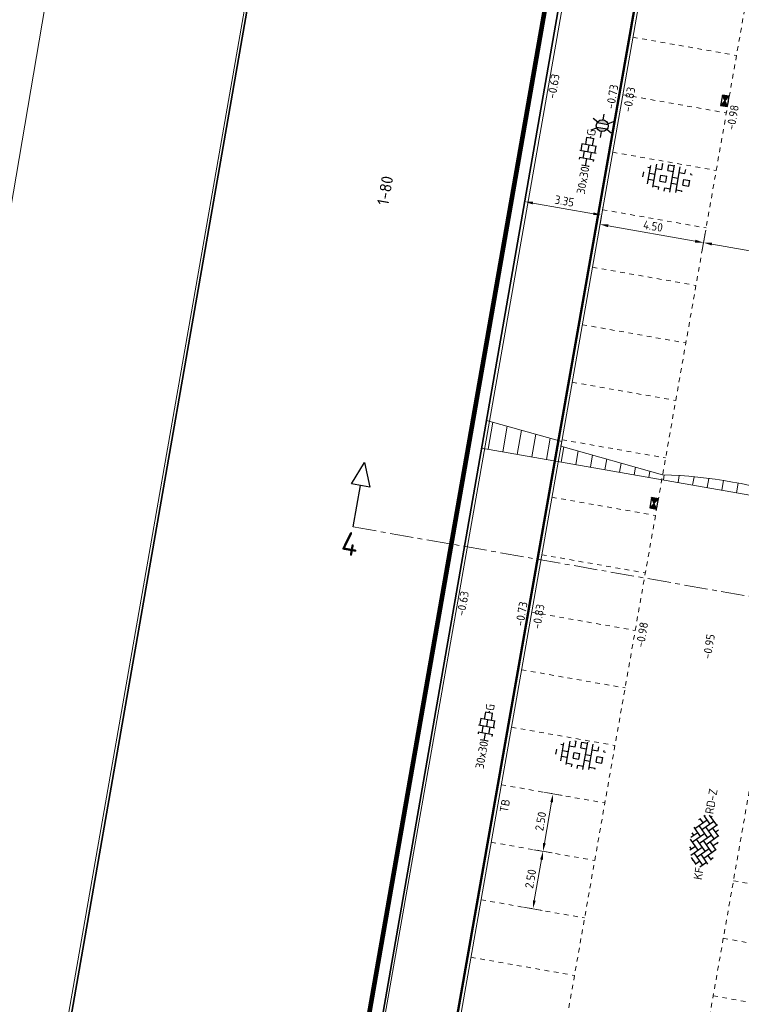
# Model space of a CAD drawing. Header units: metres. Extents: x 2514 to 227642, y 1683 to 852646.
# Tile 76 of 256: x 113555 to 113586, y 426448 to 426490. Entities that reach past the tile are written whole.
import ezdxf
from ezdxf.enums import TextEntityAlignment as Align
from ezdxf.lldxf.tags import DXFTag

# ---------------------------------------------------------------- set-up
doc = ezdxf.new("R2010")
doc.units = ezdxf.units.M
doc.linetypes.add('VW-1-1_STREEP', pattern=[2, 1, -1])
doc.linetypes.add('XX-CENTER', pattern=[8, 5, -1, 1, -1])
doc.layers.get('Defpoints').update_dxf_attribs({"color": 244, "lineweight": 35})
for name, color, linetype, lineweight in [('B-GV-GR-ZONENIETGRAVEN-A', 1, 'Continuous', 18), ('B-WE-KG-GRENS_PERCEEL-GV', 252, 'KG-PERCEEL', 18), ('B-WE-OG-BEBOUWING-GV', 4, 'Continuous', 35), ('B-WE-OG-BEBOUWING_HUISNUMMER-T25-200', 7, 'Continuous', 25), ('B-WE-OG-TERREIN_CULTUURSCHEIDING-GV', 252, 'Continuous', 18), ('B-WE-VH-VERHARDING_TEGEL-GV', 252, 'Continuous', 18), ('N-WE-IE-MEUBILAIR_WEGMEUBILAIR_LICHTMAST-S', 7, 'Continuous', 25), ('N-WE-KG-WERKGRENS-G', 7, 'XX-CENTER', 35), ('N-WE-RI-HWA_KOLK-S', 150, 'Continuous', 25), ('N-WE-VH-KANTOPSLUITING-T18', 1, 'Continuous', 18), ('N-WE-VH-KANTOPSLUITING_ACHTERKANTBAND-G', 1, 'Continuous', 50), ('N-WE-VH-KANTOPSLUITING_TROTTOIRBAND_130 150-G', 2, 'Continuous', 13), ('N-WE-VH-M', 7, 'Continuous', 18), ('N-WE-VH-NAP-T18', 1, 'Continuous', 18), ('N-WE-VH-VERHARDING_BETONSTRAATSTEEN-S', 1, 'Continuous', 25), ('N-WE-VH-VERHARDING_GRASBETONSTEEN-S', 94, 'Continuous', 25), ('N-WE-VH-VERHARDING_TEGEL-S', 1, 'Continuous', 25), ('N-WE-VH-VERKANTING-G', 252, 'Continuous', 5), ('N-WE-VW-MARKERING_LANGS_STREEP_11_010-G', 7, 'VW-1-1_STREEP', 13), ('X-XX-AL-VERWIJZING-S', 7, 'Continuous', 25), ('X-XX-AL-VERWIJZING_DOORSNEDE-G', 7, 'XX-CENTER', 18)]:
    doc.layers.add(name, color=color, linetype=linetype, lineweight=lineweight)
doc.styles.add('ISO', font='NLCS-ISO.ttf')
doc.styles.add('NLCS-ISO', font='NLCS-ISO.ttf', dxfattribs={"height": 1.8})
doc.styles.add('NLCS-ISO-M200-T18', font='NLCS-ISO.ttf', dxfattribs={"height": 0.36})
doc.styles.add('NLCS-ISO-M200-T25', font='NLCS-ISO.ttf', dxfattribs={"height": 0.5})
doc.styles.get("Standard").update_dxf_attribs({"font": 'romans'})
tags = doc.linetypes.add('KG-PERCEEL', pattern='A,5.5,-2,["P",Standard,S=1.8,R=0,X=-0.5,Y=-0.9],-2,5.5,-2,[5,NLCS.SHX,S=0.75,R=0,X=0,Y=0],-2', length=19).pattern_tags.tags
tags[6] = DXFTag(74, 10)
doc.dimstyles.new('NLCS-M200-T18-PIJL_L2_H1', dxfattribs={"dimscale": 0.2, "dimtxt": 2.5, "dimasz": 1.8, "dimexe": 2, "dimexo": 2, "dimgap": 0.7, "dimtad": 1, "dimzin": 0, "dimdsep": 46, "dimtxsty": 'NLCS-ISO-M200-T18', "dimcen": 0, "dimdle": 2, "dimclrd": 256, "dimclre": 256, "dimclrt": 1, "dimadec": 1, "dimazin": 0, "dimtfac": 1, "dimtdec": 3, "dimtofl": 0, "dimtmove": 0, "dimatfit": 3, "dimfxl": 2, "dimfxlon": 1, "dimtfillclr": 256, "dimtolj": 1, "dimtzin": 0, "dimlwd": -1, "dimlwe": -1, "dimarcsym": 0})

# ---------------------------------------------------------------- blocks, each defined once
blk = doc.blocks.new('SVH-TEGEL_300X300_DUN_HALFST_KL-SO')
for p, q in [((-3.08, 0.75), (-3, 0.75)), ((-3, -0.83), (-3, 0.83)), ((-3, 0), (-1.5, 0)), ((-1.84, 1.5), (-1.5, 1.5)), ((-1.5, -1.6), (-1.5, 1.6)), ((-1.5, 0.75), (0, 0.75)), ((0, -1.78), (0, 1.78)), ((0, 1.5), (1.5, 1.5)), ((0, 0), (1.5, 0)), ((1.5, -1.6), (1.5, 1.6)), ((1.5, 0.75), (3, 0.75)), ((3, -0.83), (3, 0.83)), ((3, 0), (3.39, 0)), ((-3.08, -0.75), (-3, -0.75)), ((-1.84, -1.5), (-1.5, -1.5)), ((-1.5, -0.75), (0, -0.75)), ((0, -1.5), (1.5, -1.5)), ((1.5, -0.75), (3, -0.75))]:
    blk.add_line(p, q)
at = {"style": 'NLCS-ISO'}
blk.add_attdef('FORMAAT', text='', height=1.8, dxfattribs=at).set_placement((-3.18, 0), align=Align.MIDDLE_RIGHT)
blk.add_attdef('KLEUR', text='', height=1.8, dxfattribs=at).set_placement((3.49, 0), align=Align.MIDDLE_LEFT)
at = {"style": 'NLCS-ISO', "flags": 1}
blk.add_attdef('FUNCTIE', text='', height=1.8, dxfattribs=at).set_placement((0.12, -3.58), align=Align.MIDDLE_CENTER)
blk = doc.blocks.new('*D348')
at = {"layer": 'Defpoints', "color": 0, "transparency": 16777216}
for p in [(113579.727, 426481.373), (113576.189, 426480.586), (113579.487, 426480.005)]:
    blk.add_point(p, dxfattribs=at)
at = {"layer": 'N-WE-VH-M', "transparency": 16777216}
for p, q in [((113576.36, 426481.56), (113576.499, 426482.348)), ((113576.784, 426481.891), (113579.373, 426481.436)), ((113579.658, 426480.979), (113579.797, 426481.767))]:
    blk.add_line(p, q, dxfattribs=at)
for points in [[(113576.795, 426481.951), (113576.774, 426481.832), (113576.43, 426481.954)], [(113579.383, 426481.495), (113579.362, 426481.377), (113579.727, 426481.373)]]:
    blk.add_solid(points, dxfattribs=at)
at = {"layer": 'N-WE-VH-M', "color": 1, "transparency": 16777216, "insert": (113578.134, 426481.979), "char_height": 0.36, "attachment_point": 5, "rotation": 350.0136, "style": 'NLCS-ISO-M200-T18'}
blk.add_mtext('\\A1;3.35', dxfattribs=at)
blk = doc.blocks.new('*D349')
at = {"layer": 'Defpoints', "color": 0, "transparency": 16777216}
for p in [(113579.871, 426482.198), (113584.303, 426481.417), (113584.089, 426480.199)]:
    blk.add_point(p, dxfattribs=at)
at = {"layer": 'N-WE-VH-M', "transparency": 16777216}
for p, q in [((113579.726, 426481.373), (113579.587, 426480.585)), ((113580.011, 426480.917), (113583.734, 426480.261)), ((113584.158, 426480.593), (113584.019, 426479.805))]:
    blk.add_line(p, q, dxfattribs=at)
for points in [[(113580.022, 426480.976), (113580.001, 426480.858), (113579.657, 426480.979)], [(113583.745, 426480.32), (113583.724, 426480.202), (113584.089, 426480.199)]]:
    blk.add_solid(points, dxfattribs=at)
at = {"layer": 'N-WE-VH-M', "color": 1, "transparency": 16777216, "insert": (113581.928, 426480.904), "char_height": 0.36, "attachment_point": 5, "rotation": 350.0136, "style": 'NLCS-ISO-M200-T18'}
blk.add_mtext('\\A1;4.50', dxfattribs=at)
blk = doc.blocks.new('*D350')
at = {"layer": 'Defpoints', "color": 0, "transparency": 16777216}
for p in [(113584.303, 426481.417), (113590.212, 426480.377), (113589.998, 426479.158)]:
    blk.add_point(p, dxfattribs=at)
at = {"layer": 'N-WE-VH-M', "transparency": 16777216}
for p, q in [((113584.158, 426480.593), (113584.019, 426479.805)), ((113584.443, 426480.137), (113589.643, 426479.221)), ((113590.067, 426479.552), (113589.928, 426478.765))]:
    blk.add_line(p, q, dxfattribs=at)
for points in [[(113584.454, 426480.196), (113584.433, 426480.077), (113584.089, 426480.199)], [(113589.654, 426479.28), (113589.633, 426479.162), (113589.998, 426479.158)]]:
    blk.add_solid(points, dxfattribs=at)
at = {"layer": 'N-WE-VH-M', "color": 1, "transparency": 16777216, "insert": (113587.099, 426479.994), "char_height": 0.36, "attachment_point": 5, "rotation": 350.0136, "style": 'NLCS-ISO-M200-T18'}
blk.add_mtext('\\A1;6.00', dxfattribs=at)
blk = doc.blocks.new('N-SRI-KOLK_STRAAT_450X300-SO')
h = blk.add_hatch(color=256)
h.dxf.hatch_style = 1
h.paths.add_polyline_path([(0, 0.75), (-1.125, 1.5), (-1.125, 0)])
h.paths.add_polyline_path([(1.125, 1.5), (0, 0.75), (1.125, 0)])
for p, q in [((-1.125, 0), (1.125, 1.5)), ((1.125, 0), (-1.125, 1.5))]:
    blk.add_line(p, q)
at = {"flags": 128}
blk.add_lwpolyline([(-1.125, 0), (1.125, 0), (1.125, 1.5), (-1.125, 1.5)], close=True, dxfattribs=at)
blk = doc.blocks.new('SAL-VERWIJZING_DOORSNEDE_BOVEN-SO')
for p, q in [((-2, 9), (0, 14)), ((0, 14), (2, 9)), ((2, 9), (-2, 9)), ((0, 0), (0, 9))]:
    blk.add_line(p, q)
at = {"lineweight": 50, "style": 'NLCS-ISO'}
blk.add_attdef('...', text='', height=5, dxfattribs=at).set_placement((-0.05, -1.19), align=Align.TOP_CENTER)
blk = doc.blocks.new('*D745')
at = {"layer": 'Defpoints', "color": 0, "transparency": 16777216}
for p in [(113576.127, 426456.863), (113577.649, 426456.596), (113575.694, 426454.401)]:
    blk.add_point(p, dxfattribs=at)
at = {"layer": 'N-WE-VH-M', "transparency": 16777216}
for p, q in [((113577.255, 426456.665), (113578.043, 426456.526)), ((113577.278, 426454.488), (113577.587, 426456.241)), ((113576.822, 426454.203), (113577.61, 426454.064))]:
    blk.add_line(p, q, dxfattribs=at)
for points in [[(113577.528, 426456.251), (113577.646, 426456.231), (113577.649, 426456.596)], [(113577.219, 426454.498), (113577.337, 426454.478), (113577.216, 426454.133)]]:
    blk.add_solid(points, dxfattribs=at)
at = {"layer": 'N-WE-VH-M', "color": 1, "transparency": 16777216, "insert": (113577.117, 426455.42), "char_height": 0.36, "attachment_point": 5, "rotation": 80.0136, "style": 'NLCS-ISO-M200-T18'}
blk.add_mtext('\\A1;2.50', dxfattribs=at)
blk = doc.blocks.new('*D744')
at = {"layer": 'Defpoints', "color": 0, "transparency": 16777216}
for p in [(113575.694, 426454.401), (113577.216, 426454.133), (113575.26, 426451.939)]:
    blk.add_point(p, dxfattribs=at)
at = {"layer": 'N-WE-VH-M', "transparency": 16777216}
for p, q in [((113576.822, 426454.203), (113577.61, 426454.064)), ((113576.844, 426452.026), (113577.153, 426453.779)), ((113576.388, 426451.741), (113577.176, 426451.602))]:
    blk.add_line(p, q, dxfattribs=at)
for points in [[(113577.094, 426453.789), (113577.212, 426453.768), (113577.216, 426454.133)], [(113576.785, 426452.036), (113576.904, 426452.015), (113576.782, 426451.671)]]:
    blk.add_solid(points, dxfattribs=at)
at = {"layer": 'N-WE-VH-M', "color": 1, "transparency": 16777216, "insert": (113576.684, 426452.958), "char_height": 0.36, "attachment_point": 5, "rotation": 80.0136, "style": 'NLCS-ISO-M200-T18'}
blk.add_mtext('\\A1;2.50', dxfattribs=at)
blk = doc.blocks.new('SVH-GRASBETONSTEEN_01-SO')
at = {"ltscale": 0.1}
for p, q in [((-3, -2.52), (-3, 2.52)), ((-1.98, 2.79), (-1.75, 2.79)), ((-1.75, 1.54), (-1.75, 2.79)), ((-0.5, 2.79), (0.75, 2.79)), ((-0.5, 1.54), (-0.5, 2.79)), ((0.75, -2.95), (0.75, 2.95)), ((2, -2.78), (2, 2.78)), ((3.25, 1.54), (3.25, 2.43)), ((-5.63, 0.29), (-5.5, 0.29)), ((-5.5, -0.71), (-5.5, 0.29)), ((-4.84, 1.54), (-4.25, 1.54)), ((-4.25, -1.97), (-4.25, 1.97)), ((-4.25, 0.29), (-3, 0.29)), ((-3, 1.54), (-1.75, 1.54)), ((-1.75, 0.29), (-0.5, 0.29)), ((-1.75, -0.96), (-1.75, 0.29)), ((-0.5, 1.54), (0.75, 1.54)), ((-0.5, -0.96), (-0.5, 0.29)), ((0.75, 0.29), (2, 0.29)), ((2, 1.54), (3.25, 1.54)), ((3.25, 0.29), (4.5, 0.29)), ((3.25, -0.96), (3.25, 0.29)), ((4.5, 1.54), (4.5, 1.8)), ((4.5, 1.54), (4.84, 1.54)), ((4.5, -0.96), (4.5, 0.29)), ((-4.25, -0.96), (-3, -0.96)), ((-1.75, -0.96), (-0.5, -0.96)), ((0.75, -0.96), (2, -0.96)), ((3.25, -0.96), (4.5, -0.96)), ((-3, -2.21), (-1.75, -2.21)), ((-1.75, -2.83), (-1.75, -2.21)), ((-0.5, -2.21), (0.75, -2.21)), ((-0.5, -2.96), (-0.5, -2.21)), ((2, -2.21), (3.25, -2.21)), ((3.25, -2.43), (3.25, -2.21))]:
    blk.add_line(p, q, dxfattribs=at)
at = {"style": 'NLCS-ISO', "flags": 1}
blk.add_attdef('FUNCTIE', text='', height=1.8, dxfattribs=at).set_placement((0.12, -3.58), align=Align.MIDDLE_CENTER)
blk = doc.blocks.new('N-SIE-WEG_LICHTMAST-SO')
h = blk.add_hatch(color=256)
h.paths.add_polyline_path([(1.16, 0.5, 0.658505), (-1.16, 0.5)])
h.paths.add_polyline_path([(-1.16, -0.5, 0.658505), (1.16, -0.5)])
at = {"flags": 128}
for points in [[(0, 1.27), (0, 2.53)], [(-2.19, 1.27), (-1.1, 0.63)], [(-1.16, 0.5), (1.16, 0.5)], [(1.1, 0.63), (2.19, 1.27)], [(-2.19, -1.27), (-1.1, -0.63)], [(-1.16, -0.5), (1.16, -0.5)], [(0, -1.27), (0, -2.53)], [(2.19, -1.27), (1.1, -0.63)]]:
    blk.add_lwpolyline(points, dxfattribs=at)
at = {"ltscale": 0.5}
blk.add_circle((0, 0), 1.27, dxfattribs=at)
at = {"style": 'NLCS-ISO'}
blk.add_attdef('TYPE', text='', height=1.8, dxfattribs=at).set_placement((0, 2.53), align=Align.BOTTOM_CENTER)
blk = doc.blocks.new('SVH-BSS_KEIFORMAAT_KEPER-SO')
at = {"ltscale": 0.1}
for p, q in [((-3.6, 2.11), (-1.48, 0)), ((-2.48, 2.48), (-1.48, 1.48)), ((-2.23, 0.74), (-0.21, 2.76)), ((-2.23, 2.23), (-1.85, 2.61)), ((-0.74, 2.23), (1.48, 0)), ((0.22, 2.75), (1.48, 1.48)), ((0.74, 2.23), (1.2, 2.68)), ((0.74, 0.74), (2.45, 2.45)), ((2.23, 2.23), (4.45, 0)), ((-5.34, 0.88), (-4.45, 0)), ((-5.2, 0.74), (-4.03, 1.91)), ((-5.2, -0.74), (-2.97, 1.48)), ((-4.81, -1.84), (-2.97, 0)), ((-4.56, 1.6), (-4.45, 1.48)), ((-3.71, 0.74), (-1.48, -1.48)), ((-2.23, -0.74), (0, 1.48)), ((-2.23, -2.23), (0, 0)), ((-0.74, 0.74), (1.48, -1.48)), ((0.74, -0.74), (2.97, 1.48)), ((0.74, -2.23), (2.97, 0)), ((2.23, 0.74), (4.45, -1.48)), ((3.71, 0.74), (4.5, 1.53)), ((3.71, -0.74), (5.25, 0.79)), ((4.22, 1.72), (4.45, 1.48)), ((5.2, 0.74), (5.39, 0.55)), ((-5.73, -0.2), (-4.45, -1.48)), ((-3.89, -2.41), (-2.97, -1.48)), ((-3.71, -0.74), (-1.48, -2.97)), ((-1.59, -3.08), (0, -1.48)), ((-0.74, -0.74), (1.48, -2.97)), ((1.36, -3.09), (2.97, -1.48)), ((2.23, -0.74), (3.84, -2.36)), ((3.71, -2.23), (5.57, -0.37)), ((5.2, -0.74), (5.41, -0.95)), ((-3.71, -2.23), (-3.27, -2.67)), ((-0.74, -2.23), (0.21, -3.18)), ((-0.22, -3.19), (0, -2.97)), ((2.23, -2.23), (2.78, -2.78))]:
    blk.add_line(p, q, dxfattribs=at)
at = {"style": 'NLCS-ISO'}
blk.add_attdef('FORMAAT', text='', height=1.8, dxfattribs=at).set_placement((-5.83, -0.22), align=Align.MIDDLE_RIGHT)
blk.add_attdef('KLEUR', text='', height=1.8, dxfattribs=at).set_placement((5.82, -0.22), align=Align.MIDDLE_LEFT)
at = {"style": 'NLCS-ISO', "flags": 1}
blk.add_attdef('FUNCTIE', text='', height=1.8, dxfattribs=at).set_placement((0.12, -3.58), align=Align.MIDDLE_CENTER)

msp = doc.modelspace()

# ---------------------------------------------------------------- hatches: boundary and pattern name
at = {"layer": 'B-GV-GR-ZONENIETGRAVEN-A', "ltscale": 0.2}
h = msp.add_hatch(dxfattribs=at)
h.set_pattern_fill('ANSI31', color=256, scale=0.2)
h.set_pattern_definition([(34.99242704, (0, 0), (-0.3641522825, 0.5202096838), [])])
edge = h.paths.add_edge_path()
edge.add_arc((113595.227, 426484.382), 0.26, 340.5677, 449.5347)
edge.add_line((113595.23, 426484.642), (113593.998, 426484.86))
edge.add_line((113593.998, 426484.86), (113584.374, 426430.201))
edge.add_line((113584.374, 426430.201), (113585.605, 426429.984))
edge.add_arc((113585.69, 426430.231), 0.262, 250.8604, 359.2819)
edge.add_line((113585.952, 426430.228), (113595.473, 426484.295))
edge = h.paths.add_edge_path()
edge.add_line((113598.923, 426483.993), (113597.692, 426484.209))
edge.add_arc((113597.606, 426483.963), 0.262, 70.7296, 179.1461)
edge.add_line((113597.344, 426483.966), (113587.824, 426429.898))
edge.add_arc((113588.071, 426429.812), 0.262, 160.7363, 269.1579)
edge.add_line((113588.067, 426429.55), (113589.298, 426429.334))
edge.add_line((113589.298, 426429.334), (113598.923, 426483.993))
edge = h.paths.add_edge_path()
edge.add_line((113611.959, 426482.205), (113610.285, 426482.5))
edge.add_line((113610.285, 426482.5), (113600.575, 426427.348))
edge.add_line((113600.575, 426427.348), (113602.249, 426427.053))
edge.add_line((113602.249, 426427.053), (113602.275, 426427.201))
edge.add_arc((113602.36, 426427.449), 0.262, 250.9259, 359.1227)
edge.add_line((113602.622, 426427.445), (113612.203, 426481.857))
edge.add_arc((113611.955, 426481.942), 0.263, 341.099, 449.0241)
at = {"layer": 'N-WE-VH-VERKANTING-G', "ltscale": 0.2}
h = msp.add_hatch(dxfattribs=at)
h.set_pattern_fill('ANSI31', color=256, scale=0.2, angle=45)
h.set_pattern_definition([(80.05005, (113662.62477, 426390.9574), (-0.625449, 0.1097203), [])])
edge = h.paths.add_edge_path()
edge.add_arc((113581.531, 426448.248), 22.028, 72.2408, 87.8958, ccw=False)
edge.add_line((113588.25, 426469.226), (113592.759, 426468.886))
edge.add_line((113592.759, 426468.886), (113592.793, 426469.083))
edge.add_line((113592.793, 426469.083), (113593.737, 426469.013))
edge.add_line((113593.737, 426469.013), (113594.665, 426468.753))
edge.add_line((113594.665, 426468.753), (113594.631, 426468.556))
edge.add_line((113594.631, 426468.556), (113598.984, 426467.33))
edge.add_arc((113598.176, 426445.317), 22.028, 72.2408, 87.8958, ccw=False)
edge.add_line((113604.894, 426466.295), (113609.403, 426465.955))
edge.add_line((113609.403, 426465.955), (113609.438, 426466.152))
edge.add_line((113609.438, 426466.152), (113609.934, 426466.115))
edge.add_line((113609.934, 426466.115), (113610.422, 426465.979))
edge.add_line((113610.422, 426465.979), (113610.388, 426465.782))
edge.add_line((113610.388, 426465.782), (113614.741, 426464.555))
edge.add_arc((113613.933, 426442.542), 22.028, 72.2408, 87.8958, ccw=False)
edge.add_line((113620.652, 426463.52), (113625.161, 426463.181))
edge.add_line((113625.161, 426463.181), (113625.196, 426463.378))
edge.add_line((113625.196, 426463.378), (113628.071, 426463.165))
edge.add_line((113628.071, 426463.165), (113627.88, 426462.067))
edge.add_line((113627.88, 426462.067), (113574.586, 426471.399))
edge.add_line((113574.586, 426471.399), (113574.793, 426472.587))
edge.add_line((113574.793, 426472.587), (113578.02, 426471.684))
edge.add_line((113578.02, 426471.684), (113577.986, 426471.487))
edge.add_line((113577.986, 426471.487), (113582.34, 426470.261))

# ---------------------------------------------------------------- linework, layer by layer
at = {"layer": 'B-WE-KG-GRENS_PERCEEL-GV', "ltscale": 0.2}
msp.add_lwpolyline([(113582.546, 426515.872), (113569.309, 426518), (113556.619, 426445.534), (113569.777, 426443.268), (113580.708, 426505.422)], dxfattribs=at)
at = {"layer": 'B-WE-OG-BEBOUWING-GV'}
msp.add_lwpolyline([(113566.269, 426500), (113556.799, 426445.869), (113556.68, 426445.889), (113556.619, 426445.534), (113557.67, 426445.353), (113561.046, 426444.772), (113569.777, 426443.268), (113569.85, 426443.622), (113569.742, 426443.644), (113580.672, 426506.275)], dxfattribs=at)
at = {"layer": 'B-WE-OG-TERREIN_CULTUURSCHEIDING-GV'}
for points in [[(113566.143, 426551.345), (113562.696, 426530.346), (113552.914, 426472.886), (113552.634, 426470.782), (113551.421, 426466.073), (113550.994, 426464.749), (113549.222, 426461.213), (113547.609, 426458.815), (113545.57, 426455.44), (113544.705, 426453.356), (113543.76, 426449.219), (113539.13, 426423.38), (113564.184, 426419.14)], [(113565.885, 426420.12), (113566.476, 426423.391), (113568.408, 426434.084), (113564.268, 426434.777), (113564.099, 426434.806), (113563.508, 426430.451), (113555.506, 426431.768), (113557.67, 426445.353), (113556.619, 426445.534), (113556.68, 426445.889), (113556.799, 426445.869), (113566.269, 426500)]]:
    msp.add_lwpolyline(points, dxfattribs=at)
at = {"layer": 'B-WE-VH-VERHARDING_TEGEL-GV'}
msp.add_lwpolyline([(113539.52, 426425.555), (113543.76, 426449.219), (113544.705, 426453.356), (113545.57, 426455.44), (113547.609, 426458.815), (113549.222, 426461.213), (113550.994, 426464.749), (113551.421, 426466.073), (113552.634, 426470.782), (113552.914, 426472.886), (113562.696, 426530.346), (113566.143, 426551.345), (113566.396, 426552.89), (113569.775, 426573.472), (113570.477, 426577.751), (113570.605, 426578.035)], dxfattribs=at)
at = {"layer": 'N-WE-KG-WERKGRENS-G', "ltscale": 0.5, "const_width": 0.2, "flags": 128}
msp.add_lwpolyline([(113539.652, 426425.541), (113565.267, 426421.421), (113581.703, 426515.367), (113569.538, 426517.354), (113568.481, 426510.883), (113563.869, 426511.637), (113565.832, 426523.544), (113609.99, 426515.49), (113609.048, 426510.325), (113606.845, 426498.555), (113672.114, 426487.085), (113672.209, 426487.804), (113696.624, 426483.559), (113700.141, 426478.132), (113686.481, 426398.526), (113749.184, 426387.13), (113754.552, 426386.252), (113793.326, 426379.302)], dxfattribs=at)
at = {"layer": 'N-WE-VH-KANTOPSLUITING_ACHTERKANTBAND-G', "ltscale": 0.2}
msp.add_lwpolyline([(113569.268, 426422.837), (113582.422, 426497.538), (113587.001, 426496.732), (113588.206, 426496.52)], dxfattribs=at)
at = {"layer": 'N-WE-VH-KANTOPSLUITING_TROTTOIRBAND_130 150-G', "ltscale": 0.2}
msp.add_lwpolyline([(113569.416, 426422.811), (113582.491, 426497.069)], dxfattribs=at)
at = {"layer": 'N-WE-VH-VERKANTING-G', "ltscale": 0.2}
msp.add_line((113583.226, 426470.105), (113583.226, 426470.105), dxfattribs=at)
at = {"layer": 'N-WE-VH-VERKANTING-G', "ltscale": 0.2, "flags": 128}
msp.add_lwpolyline([(113627.88, 426462.067), (113574.586, 426471.399), (113574.793, 426472.587), (113578.02, 426471.684), (113577.986, 426471.487), (113582.34, 426470.261)], dxfattribs=at)
msp.add_lwpolyline([(113582.34, 426470.261, -0.068414), (113588.25, 426469.226), (113592.759, 426468.886), (113592.793, 426469.083), (113593.737, 426469.013), (113594.665, 426468.753), (113594.631, 426468.556), (113598.984, 426467.33, -0.068414), (113604.894, 426466.295), (113609.403, 426465.955), (113609.438, 426466.152), (113609.934, 426466.115), (113610.422, 426465.979), (113610.388, 426465.782), (113614.741, 426464.555, -0.068414), (113620.652, 426463.52)], format="xyb", dxfattribs=at)
at = {"layer": 'N-WE-VW-MARKERING_LANGS_STREEP_11_010-G', "ltscale": 0.2}
for p, q in [((113573.882, 426422.228), (113586.975, 426496.584)), ((113581.069, 426488.993), (113585.501, 426488.213)), ((113580.636, 426486.531), (113585.067, 426485.751)), ((113581.434, 426430.515), (113591.093, 426485.371)), ((113580.202, 426484.069), (113584.634, 426483.289)), ((113579.769, 426481.607), (113584.2, 426480.827)), ((113579.335, 426479.145), (113583.767, 426478.364)), ((113578.902, 426476.683), (113583.333, 426475.902)), ((113578.468, 426474.221), (113582.9, 426473.44)), ((113578.034, 426471.758), (113582.466, 426470.978)), ((113577.601, 426469.296), (113582.033, 426468.516)), ((113577.167, 426466.834), (113581.599, 426466.054)), ((113576.734, 426464.372), (113581.166, 426463.592)), ((113576.3, 426461.91), (113580.732, 426461.13)), ((113575.867, 426459.448), (113580.299, 426458.667)), ((113575.433, 426456.986), (113579.865, 426456.205)), ((113575, 426454.524), (113579.431, 426453.743)), ((113585.37, 426452.871), (113589.802, 426452.091)), ((113574.566, 426452.061), (113578.998, 426451.281)), ((113584.937, 426450.409), (113589.369, 426449.629)), ((113574.133, 426449.599), (113578.564, 426448.819)), ((113584.503, 426447.947), (113588.935, 426447.167))]:
    msp.add_line(p, q, dxfattribs=at)
at = {"layer": 'X-XX-AL-VERWIJZING_DOORSNEDE-G', "ltscale": 0.2, "flags": 128}
msp.add_lwpolyline([(113569.091, 426468.025), (113630.778, 426457.203)], dxfattribs=at)

# ---------------------------------------------------------------- block references
at = {"layer": 'N-WE-IE-MEUBILAIR_WEGMEUBILAIR_LICHTMAST-S', "xscale": 0.2, "yscale": 0.2, "zscale": 0.2, "rotation": 350.1566500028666}
msp.add_blockref('N-SIE-WEG_LICHTMAST-SO', (113579.753, 426485.203), dxfattribs=at)
at = {"layer": 'N-WE-RI-HWA_KOLK-S', "ltscale": 0.2, "xscale": 0.2, "yscale": 0.2, "zscale": 0.2, "rotation": 80.01356215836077}
for p in [(113585.154, 426486.243), (113582.119, 426469.008)]:
    msp.add_blockref('N-SRI-KOLK_STRAAT_450X300-SO', p, dxfattribs=at)
at = {"layer": 'N-WE-VH-VERHARDING_BETONSTRAATSTEEN-S', "xscale": 0.2, "yscale": 0.2, "zscale": 0.2, "rotation": 80.01356215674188}
msp.add_blockref('SVH-BSS_KEIFORMAAT_KEPER-SO', (113584.085, 426454.602), dxfattribs=at).add_auto_attribs({'FORMAAT': 'KF', 'KLEUR': 'RD-Z'})
at = {"layer": 'N-WE-VH-VERHARDING_GRASBETONSTEEN-S', "xscale": 0.2, "yscale": 0.2, "zscale": 0.2, "rotation": 350.06}
for p in [(113582.601, 426482.962), (113578.88, 426458.248)]:
    msp.add_blockref('SVH-GRASBETONSTEEN_01-SO', p, dxfattribs=at)
at = {"layer": 'N-WE-VH-VERHARDING_TEGEL-S', "xscale": 0.2, "yscale": 0.2, "zscale": 0.2, "rotation": 80.01356216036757}
for p in [(113579.14, 426484.08), (113574.807, 426459.472)]:
    msp.add_blockref('SVH-TEGEL_300X300_DUN_HALFST_KL-SO', p, dxfattribs=at).add_auto_attribs({'FORMAAT': '30x30', 'KLEUR': 'G'})
at = {"layer": 'X-XX-AL-VERWIJZING-S', "ltscale": 0.2, "xscale": 0.2, "yscale": 0.2, "zscale": 0.2, "rotation": 350.0000000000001}
msp.add_blockref('SAL-VERWIJZING_DOORSNEDE_BOVEN-SO', (113569.091, 426468.025), dxfattribs=at).add_auto_attribs({'...': '4'})

# ---------------------------------------------------------------- texts
at = {"layer": 'B-WE-OG-BEBOUWING_HUISNUMMER-T25-200', "style": 'NLCS-ISO-M200-T25'}
msp.add_text('1-80', height=0.5, rotation=80, dxfattribs=at).set_placement((113570.457, 426482.428), align=Align.MIDDLE)
at = {"layer": 'N-WE-VH-KANTOPSLUITING-T18', "style": 'NLCS-ISO-M200-T18'}
msp.add_text('TB', height=0.36, rotation=80.1086, dxfattribs=at).set_placement((113575.713, 426455.78))
at = {"layer": 'N-WE-VH-NAP-T18', "style": 'ISO'}
for s, p in [('-0.63', (113577.751, 426486.338)), ('-0.73', (113580.265, 426485.896)), ('-0.83', (113580.991, 426485.769)), ('-0.98', (113585.423, 426484.992)), ('-0.63', (113573.866, 426464.194)), ('-0.73', (113576.38, 426463.753)), ('-0.83', (113577.106, 426463.626)), ('-0.98', (113581.539, 426462.848)), ('-0.95', (113584.4, 426462.346))]:
    msp.add_text(s, height=0.36, rotation=80.1086, dxfattribs=at).set_placement(p)

# ---------------------------------------------------------------- dimensions: what is measured, and where the dimension line sits
at = {"layer": 'N-WE-VH-M'}
for base, p1, p2, angle, picture, middle in [((113579.727, 426481.373), (113576.189, 426480.586), (113579.487, 426480.005), 350.0136, '*D348', (113578.134, 426481.979)), ((113584.089, 426480.199), (113579.871, 426482.198), (113584.303, 426481.417), 350.0136, '*D349', (113581.928, 426480.904)), ((113589.998, 426479.158), (113584.303, 426481.417), (113590.212, 426480.377), 350.0136, '*D350', (113587.099, 426479.994)), ((113577.649, 426456.596), (113575.694, 426454.401), (113576.127, 426456.863), 80.0136, '*D745', (113577.117, 426455.42)), ((113577.216, 426454.133), (113575.26, 426451.939), (113575.694, 426454.401), 80.0136, '*D744', (113576.684, 426452.958))]:
    dim = msp.add_linear_dim(base=base, p1=p1, p2=p2, angle=angle, dimstyle='NLCS-M200-T18-PIJL_L2_H1', override={"dimclrt": 1}, dxfattribs=at)
    dim.commit()
    dim.dimension.update_dxf_attribs({"geometry": picture, "text_midpoint": middle})

doc.saveas('drawing.dxf')
